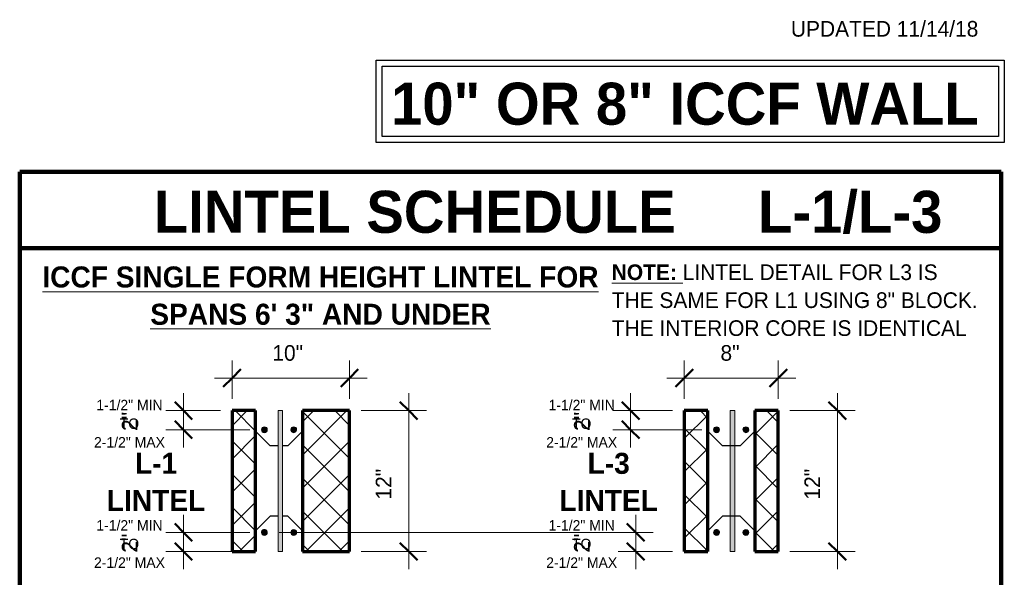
# Model space of a CAD drawing. Header units: inches. Extents: x 0 to 1341, y -35 to 287.
# Tile 10 of 13: x 851 to 934, y 129 to 177. Entities that reach past the tile are written whole.
import ezdxf

# ---------------------------------------------------------------- set-up
doc = ezdxf.new("R2010")
doc.units = ezdxf.units.IN
doc.header["$MEASUREMENT"] = 0
doc.linetypes.add('Hidden 1_16_', pattern=[0.09374999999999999, 0.06249999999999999, -0.03124999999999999])
doc.layers.add('A-ANNO-DIMS', color=1, linetype='Continuous')
for name, color, linetype, lineweight in [('A-ANNO-DIMS-16', 1, 'Continuous', 9), ('A-ANNO-TEXT', 2, 'Continuous', 9), ('A-DETL', 5, 'Hidden 1_16_', 9), ('A-DETL-GENF', 3, 'Continuous', 9), ('A-DETL-HLIN', 3, 'Continuous', 70), ('A-DETL-LLIN', 3, 'Continuous', 9), ('A-DETL-MLIN', 3, 'Continuous', 30)]:
    doc.layers.add(name, color=color, linetype=linetype, lineweight=lineweight)
doc.dimstyles.new('Linear_-_3_32__SBT_INCH_INCREM', dxfattribs={"dimscale": 12, "dimtxt": 0.125, "dimasz": 0.18, "dimexe": 0.125, "dimexo": 0.005208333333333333, "dimgap": 0.08333333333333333, "dimtad": 1, "dimtoh": 1, "dimdec": 0, "dimzin": 1, "dimdsep": 46, "dimlunit": 5, "dimtxsty": 'Standard', "dimtsz": 0.08838834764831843, "dimcen": 0.09, "dimdle": 0.125, "dimazin": 0, "dimtfac": 1, "dimtdec": 0, "dimtmove": 0, "dimatfit": 3, "dimfxl": 0, "dimtvp": 1, "dimtolj": 1, "dimtzin": 0, "dimarcsym": 0})
doc.dimstyles.new('Linear_-_3_32__SBT_INCH_INCREM_TO_1_2_', dxfattribs={"dimscale": 12, "dimtxt": 0.125, "dimasz": 0.18, "dimexe": 0.125, "dimexo": 0.005208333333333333, "dimgap": 0.08333333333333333, "dimtad": 1, "dimtoh": 1, "dimdec": 0, "dimzin": 1, "dimdsep": 46, "dimlunit": 5, "dimtxsty": 'Standard', "dimtsz": 0.08838834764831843, "dimcen": 0.09, "dimdle": 0.125, "dimazin": 0, "dimtfac": 1, "dimtdec": 0, "dimtmove": 0, "dimatfit": 3, "dimfxl": 0, "dimtvp": 1, "dimtolj": 1, "dimtzin": 0, "dimarcsym": 0})
pattern_1 = [(45, (865.1260000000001, 0), (-1.414213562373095, 1.414213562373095), []), (135, (865.1260000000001, 0), (-1.414213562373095, -1.414213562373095), [])]

# ---------------------------------------------------------------- blocks, each defined once
blk = doc.blocks.new('Reinf Bar Secti_3_ _ UNDER2')
at = {"layer": 'A-DETL-GENF'}
for centre, radius, start, end in [((-8.326672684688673e-17, -1.101060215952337e-15), 0.2499999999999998, 4.134721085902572e-13, 180.0000000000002), ((-2.081668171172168e-16, -9.96976807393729e-16), 0.2499999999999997, 180.0000000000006, 4.071109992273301e-13)]:
    blk.add_arc(centre, radius, start, end, dxfattribs=at)
blk = doc.blocks.new('Reinf Bar Secti_3_ _ UNDER3')
at = {"layer": 'A-DETL-GENF'}
for centre, start, end in [((-2.081668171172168e-16, 9.969778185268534e-16), 359.9999999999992, 179.9999999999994), ((-8.326672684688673e-17, 1.101061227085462e-15), 180.0000000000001, 359.9999999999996)]:
    blk.add_arc(centre, 0.2500000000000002, start, end, dxfattribs=at)
blk = doc.blocks.new('Reinf Bar Secti_3_ _ UNDER0')
at = {"layer": 'A-DETL-GENF'}
h = blk.add_hatch(color=256, dxfattribs=at)
edge = h.paths.add_edge_path(flags=0)
edge.add_arc((-2.081668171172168e-16, -9.96976807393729e-16), 0.2499999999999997, 180.0000000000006, 360.0000000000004)
edge.add_arc((-8.326672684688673e-17, -1.101060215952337e-15), 0.2499999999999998, 4.134721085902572e-13, 180.0000000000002)
for centre, radius, start, end in [((-8.326672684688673e-17, -1.101060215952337e-15), 0.2499999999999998, 4.134721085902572e-13, 180.0000000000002), ((-2.081668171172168e-16, -9.96976807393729e-16), 0.2499999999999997, 180.0000000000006, 4.071109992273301e-13)]:
    blk.add_arc(centre, radius, start, end, dxfattribs=at)
blk = doc.blocks.new('Reinf Bar Secti_3_ _ UNDER1')
at = {"layer": 'A-DETL-GENF'}
h = blk.add_hatch(color=256, dxfattribs=at)
edge = h.paths.add_edge_path(flags=0)
edge.add_arc((-8.326672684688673e-17, 1.101061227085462e-15), 0.2500000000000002, 180.0000000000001, 359.9999999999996)
edge.add_arc((-2.081668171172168e-16, 9.969778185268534e-16), 0.2500000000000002, 359.9999999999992, 539.9999999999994)
for centre, start, end in [((-2.081668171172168e-16, 9.969778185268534e-16), 359.9999999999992, 179.9999999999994), ((-8.326672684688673e-17, 1.101061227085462e-15), 180.0000000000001, 359.9999999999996)]:
    blk.add_arc(centre, 0.2500000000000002, start, end, dxfattribs=at)
blk = doc.blocks.new('DIMBLOCK10-LINT_3_ _ UNDER0')
at = {"layer": 'A-ANNO-DIMS-16'}
for p, q in [((883.6361754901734, 144.8556690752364), (883.6361754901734, 129.8556690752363)), ((879.5921190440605, 143.3556690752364), (885.1361754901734, 143.3556690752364)), ((883.6361754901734, 143.3556690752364), (879.5921190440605, 143.3556690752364)), ((879.5921190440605, 131.3556690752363), (885.1361754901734, 131.3556690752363)), ((883.6361754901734, 131.3556690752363), (879.5921190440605, 131.3556690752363))]:
    blk.add_line(p, q, dxfattribs=at)
at = {"layer": 'A-ANNO-DIMS-16', "lineweight": 50}
for p, q in [((883.6361754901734, 143.3556690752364), (882.8861754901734, 144.1056690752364)), ((883.6361754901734, 143.3556690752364), (884.3861754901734, 142.6056690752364)), ((883.6361754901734, 131.3556690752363), (882.8861754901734, 132.1056690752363)), ((883.6361754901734, 131.3556690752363), (884.3861754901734, 130.6056690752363))]:
    blk.add_line(p, q, dxfattribs=at)
at = {"layer": 'A-ANNO-DIMS-16', "color": 0, "insert": (880.8258728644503, 135.7842405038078), "char_height": 1.33411214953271, "width": 3.771428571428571, "attachment_point": 1, "rotation": 90, "line_spacing_factor": 1.070803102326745}
blk.add_mtext('\\fStylus BT|b0|i0|c0|p34|;12"', dxfattribs=at)
blk = doc.blocks.new('DIMBLOCK11-LINT_3_ _ UNDER0')
at = {"layer": 'A-ANNO-DIMS-16'}
for p, q in [((868.5921190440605, 144.3556690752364), (868.5921190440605, 147.6296732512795)), ((878.5921190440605, 144.3556690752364), (878.5921190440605, 147.6296732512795)), ((867.0921190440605, 146.1296732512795), (880.0921190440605, 146.1296732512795)), ((868.5921190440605, 146.1296732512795), (868.5921190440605, 144.3556690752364)), ((878.5921190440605, 146.1296732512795), (878.5921190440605, 144.3556690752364))]:
    blk.add_line(p, q, dxfattribs=at)
at = {"layer": 'A-ANNO-DIMS-16', "lineweight": 50}
for p, q in [((868.5921190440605, 146.1296732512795), (869.3421190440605, 146.8796732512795)), ((878.5921190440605, 146.1296732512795), (879.3421190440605, 146.8796732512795)), ((868.5921190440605, 146.1296732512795), (867.8421190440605, 145.3796732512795)), ((878.5921190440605, 146.1296732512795), (877.8421190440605, 145.3796732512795))]:
    blk.add_line(p, q, dxfattribs=at)
at = {"layer": 'A-ANNO-DIMS-16', "color": 0, "insert": (872.0206904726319, 148.9399758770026), "char_height": 1.33411214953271, "width": 3.771428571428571, "attachment_point": 1, "line_spacing_factor": 1.070803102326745}
blk.add_mtext('\\fStylus BT|b0|i0|c0|p34|;10"', dxfattribs=at)
blk = doc.blocks.new('DIMBLOCK12-LINT_3_ _ UNDER0')
at = {"layer": 'A-ANNO-DIMS-16'}
for p, q in [((920.1492111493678, 144.8556690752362), (920.1492111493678, 129.8556690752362)), ((916.1051547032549, 143.3556690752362), (921.6492111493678, 143.3556690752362)), ((920.1492111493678, 143.3556690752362), (916.1051547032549, 143.3556690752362)), ((916.1051547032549, 131.3556690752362), (921.6492111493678, 131.3556690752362)), ((920.1492111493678, 131.3556690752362), (916.1051547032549, 131.3556690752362))]:
    blk.add_line(p, q, dxfattribs=at)
at = {"layer": 'A-ANNO-DIMS-16', "lineweight": 50}
for p, q in [((920.1492111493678, 143.3556690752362), (919.3992111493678, 144.1056690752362)), ((920.1492111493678, 143.3556690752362), (920.8992111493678, 142.6056690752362)), ((920.1492111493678, 131.3556690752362), (919.3992111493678, 132.1056690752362)), ((920.1492111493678, 131.3556690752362), (920.8992111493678, 130.6056690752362))]:
    blk.add_line(p, q, dxfattribs=at)
at = {"layer": 'A-ANNO-DIMS-16', "color": 0, "insert": (917.3389085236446, 135.7842405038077), "char_height": 1.33411214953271, "width": 3.771428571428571, "attachment_point": 1, "rotation": 90, "line_spacing_factor": 1.070803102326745}
blk.add_mtext('\\fStylus BT|b0|i0|c0|p34|;12"', dxfattribs=at)
blk = doc.blocks.new('DIMBLOCK13-LINT_3_ _ UNDER0')
at = {"layer": 'A-ANNO-DIMS-16'}
for p, q in [((907.1051547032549, 144.3556690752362), (907.1051547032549, 147.6296732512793)), ((915.1051547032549, 144.3556690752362), (915.1051547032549, 147.6296732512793)), ((905.6051547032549, 146.1296732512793), (916.6051547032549, 146.1296732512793)), ((907.1051547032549, 146.1296732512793), (907.1051547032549, 144.3556690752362)), ((915.1051547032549, 146.1296732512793), (915.1051547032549, 144.3556690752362))]:
    blk.add_line(p, q, dxfattribs=at)
at = {"layer": 'A-ANNO-DIMS-16', "lineweight": 50}
for p, q in [((907.1051547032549, 146.1296732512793), (907.8551547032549, 146.8796732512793)), ((915.1051547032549, 146.1296732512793), (915.8551547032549, 146.8796732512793)), ((907.1051547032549, 146.1296732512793), (906.3551547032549, 145.3796732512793)), ((915.1051547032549, 146.1296732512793), (914.3551547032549, 145.3796732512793))]:
    blk.add_line(p, q, dxfattribs=at)
at = {"layer": 'A-ANNO-DIMS-16', "color": 0, "insert": (910.1884880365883, 148.9399758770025), "char_height": 1.33411214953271, "width": 2.2, "attachment_point": 1, "line_spacing_factor": 1.070803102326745}
blk.add_mtext('\\fStylus BT|b0|i0|c0|p34|;8"', dxfattribs=at)
blk = doc.blocks.new('DIMBLOCK14-LINT_3_ _ UNDER0')
at = {"layer": 'A-ANNO-DIMS-16'}
for p, q in [((864.4535135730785, 140.230669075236), (864.4535135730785, 144.8556690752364)), ((867.5921190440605, 143.3556690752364), (862.9535135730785, 143.3556690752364)), ((864.4535135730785, 143.3556690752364), (867.5921190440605, 143.3556690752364)), ((870.0921190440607, 141.730669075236), (862.9535135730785, 141.730669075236)), ((864.4535135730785, 141.730669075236), (870.0921190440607, 141.730669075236))]:
    blk.add_line(p, q, dxfattribs=at)
at = {"layer": 'A-ANNO-DIMS-16', "lineweight": 50}
for p, q in [((864.4535135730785, 143.3556690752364), (863.7035135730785, 144.1056690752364)), ((864.4535135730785, 143.3556690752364), (865.2035135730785, 142.6056690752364)), ((864.4535135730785, 141.730669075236), (863.7035135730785, 142.480669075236)), ((864.4535135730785, 141.730669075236), (865.2035135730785, 140.980669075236))]:
    blk.add_line(p, q, dxfattribs=at)
at = {"layer": 'A-ANNO-DIMS-16', "color": 0, "insert": (859.2011689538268, 141.6265024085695), "char_height": 1.33411214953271, "width": 2.2, "attachment_point": 1, "rotation": 90, "line_spacing_factor": 1.070803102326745}
blk.add_mtext('\\fStylus BT|b0|i0|c0|p34|;2"', dxfattribs=at)
blk = doc.blocks.new('DIMBLOCK15-LINT_3_ _ UNDER0')
at = {"layer": 'A-ANNO-DIMS-16'}
for p, q in [((902.5319901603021, 144.8556690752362), (902.5319901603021, 140.2306690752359)), ((906.1051547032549, 143.3556690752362), (901.0319901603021, 143.3556690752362)), ((902.5319901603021, 143.3556690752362), (906.1051547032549, 143.3556690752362)), ((908.6051547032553, 141.7306690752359), (901.0319901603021, 141.7306690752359)), ((902.5319901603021, 141.7306690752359), (908.6051547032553, 141.7306690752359))]:
    blk.add_line(p, q, dxfattribs=at)
at = {"layer": 'A-ANNO-DIMS-16', "lineweight": 50}
for p, q in [((902.5319901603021, 143.3556690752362), (901.7819901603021, 144.1056690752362)), ((902.5319901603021, 143.3556690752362), (903.2819901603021, 142.6056690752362)), ((902.5319901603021, 141.7306690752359), (901.7819901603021, 142.4806690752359)), ((902.5319901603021, 141.7306690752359), (903.2819901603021, 140.9806690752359))]:
    blk.add_line(p, q, dxfattribs=at)
at = {"layer": 'A-ANNO-DIMS-16', "color": 0, "insert": (897.7142046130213, 141.6265024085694), "char_height": 1.33411214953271, "width": 2.2, "attachment_point": 1, "rotation": 90, "line_spacing_factor": 1.070803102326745}
blk.add_mtext('\\fStylus BT|b0|i0|c0|p34|;2"', dxfattribs=at)
blk = doc.blocks.new('DIMBLOCK16-LINT_3_ _ UNDER0')
at = {"layer": 'A-ANNO-DIMS-16'}
for p, q in [((864.4535135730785, 129.8556690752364), (864.4535135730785, 134.4806690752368)), ((870.0921190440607, 132.9806690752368), (862.9535135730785, 132.9806690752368)), ((864.4535135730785, 132.9806690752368), (870.0921190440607, 132.9806690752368)), ((869.5921190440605, 131.3556690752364), (862.9535135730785, 131.3556690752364)), ((864.4535135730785, 131.3556690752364), (869.5921190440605, 131.3556690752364))]:
    blk.add_line(p, q, dxfattribs=at)
at = {"layer": 'A-ANNO-DIMS-16', "lineweight": 50}
for p, q in [((864.4535135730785, 132.9806690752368), (863.7035135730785, 133.7306690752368)), ((864.4535135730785, 132.9806690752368), (865.2035135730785, 132.2306690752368)), ((864.4535135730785, 131.3556690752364), (863.7035135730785, 132.1056690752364)), ((864.4535135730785, 131.3556690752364), (865.2035135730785, 130.6056690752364))]:
    blk.add_line(p, q, dxfattribs=at)
at = {"layer": 'A-ANNO-DIMS-16', "color": 0, "insert": (859.2011689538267, 131.25150240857), "char_height": 1.33411214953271, "width": 2.2, "attachment_point": 1, "rotation": 90, "line_spacing_factor": 1.070803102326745}
blk.add_mtext('\\fStylus BT|b0|i0|c0|p34|;2"', dxfattribs=at)
blk = doc.blocks.new('DIMBLOCK17-LINT_3_ _ UNDER0')
at = {"layer": 'A-ANNO-DIMS-16'}
for p, q in [((902.9665492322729, 129.8556690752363), (902.9665492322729, 134.4806690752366)), ((872.5921190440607, 132.9806690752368), (904.4665492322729, 132.9806690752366)), ((902.9665492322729, 132.9806690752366), (872.5921190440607, 132.9806690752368)), ((906.1051547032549, 131.3556690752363), (901.4665492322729, 131.3556690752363)), ((902.9665492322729, 131.3556690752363), (906.1051547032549, 131.3556690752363))]:
    blk.add_line(p, q, dxfattribs=at)
at = {"layer": 'A-ANNO-DIMS-16', "lineweight": 50}
for p, q in [((902.9665492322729, 132.9806690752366), (902.2165492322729, 133.7306690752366)), ((902.9665492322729, 132.9806690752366), (903.7165492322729, 132.2306690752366)), ((902.9665492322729, 131.3556690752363), (902.2165492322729, 132.1056690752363)), ((902.9665492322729, 131.3556690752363), (903.7165492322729, 130.6056690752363))]:
    blk.add_line(p, q, dxfattribs=at)
at = {"layer": 'A-ANNO-DIMS-16', "color": 0, "insert": (897.7142046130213, 131.2515024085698), "char_height": 1.33411214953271, "width": 2.2, "attachment_point": 1, "rotation": 90, "line_spacing_factor": 1.070803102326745}
blk.add_mtext('\\fStylus BT|b0|i0|c0|p34|;2"', dxfattribs=at)

msp = doc.modelspace()

# ---------------------------------------------------------------- hatches: boundary and pattern name
at = {"layer": 'A-DETL-GENF'}
h = msp.add_hatch(dxfattribs=at)
h.set_pattern_fill('FP7_23', style=0, pattern_type=2)
h.set_pattern_definition(pattern_1)
h.paths.add_polyline_path([(868.5921190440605, 143.3556690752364), (868.5921190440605, 131.3556690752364), (870.5921190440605, 131.3556690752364), (870.5921190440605, 143.3556690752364)], flags=0)
for points in [[(872.8835695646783, 143.3556690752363), (872.5085695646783, 143.3556690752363), (872.5085695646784, 131.3556690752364), (872.8835695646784, 131.3556690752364)], [(911.3966052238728, 143.3556690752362), (911.0216052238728, 143.3556690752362), (911.0216052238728, 131.3556690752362), (911.3966052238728, 131.3556690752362)]]:
    msp.add_hatch(color=7, dxfattribs=at).paths.add_polyline_path(points, flags=0)
h = msp.add_hatch(dxfattribs=at)
h.set_pattern_fill('FP7_23', style=0, pattern_type=2)
h.set_pattern_definition(pattern_1)
h.paths.add_polyline_path([(878.5921190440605, 143.3556690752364), (874.5921190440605, 143.3556690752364), (874.5921190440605, 131.3556690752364), (878.5921190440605, 131.3556690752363)], flags=0)
h = msp.add_hatch(dxfattribs=at)
h.set_pattern_fill('FP7_23', style=0, pattern_type=2)
h.set_pattern_definition(pattern_1)
h.paths.add_polyline_path([(907.1051547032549, 143.3556690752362), (907.1051547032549, 131.3556690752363), (909.1051547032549, 131.3556690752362), (909.1051547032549, 143.3556690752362)], flags=0)
h = msp.add_hatch(dxfattribs=at)
h.set_pattern_fill('FP7_23', style=0, pattern_type=2)
h.set_pattern_definition(pattern_1)
h.paths.add_polyline_path([(915.1051547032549, 143.3556690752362), (913.1051547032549, 143.3556690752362), (913.1051547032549, 131.3556690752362), (915.1051547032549, 131.3556690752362)], flags=0)

# ---------------------------------------------------------------- linework, layer by layer
at = {"layer": 'A-DETL', "linetype": 'Continuous', "lineweight": 30}
for p, q in [((880.8616664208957, 173.2096198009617), (934.3616664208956, 173.2096198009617)), ((880.8616664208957, 166.2096198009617), (880.8616664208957, 173.2096198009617)), ((934.3616664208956, 173.2096198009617), (934.3616664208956, 166.2096198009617)), ((881.3616664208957, 172.7096198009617), (933.8616664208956, 172.7096198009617)), ((881.3616664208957, 166.7096198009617), (881.3616664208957, 172.7096198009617)), ((933.8616664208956, 172.7096198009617), (933.8616664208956, 166.7096198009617)), ((934.3616664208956, 166.2096198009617), (880.8616664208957, 166.2096198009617)), ((933.8616664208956, 166.7096198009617), (881.3616664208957, 166.7096198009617))]:
    msp.add_line(p, q, dxfattribs=at)
at = {"layer": 'A-DETL', "linetype": 'Continuous', "lineweight": 90}
for p, q in [((850.5026110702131, 163.708429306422), (934.0921190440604, 163.708429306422)), ((850.5026110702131, 82.67477385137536), (850.5026110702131, 163.708429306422)), ((934.0921190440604, 163.708429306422), (934.0921190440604, 82.67477385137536)), ((850.5026110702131, 157.208429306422), (934.0921190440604, 157.2084293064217))]:
    msp.add_line(p, q, dxfattribs=at)
at = {"layer": 'A-DETL-HLIN'}
for p, q in [((868.5921190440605, 143.3556690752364), (868.5921190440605, 131.3556690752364)), ((870.5921190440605, 143.3556690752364), (868.5921190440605, 143.3556690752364)), ((868.5921190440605, 143.3556690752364), (868.5921190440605, 131.3556690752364)), ((870.5921190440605, 143.3556690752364), (868.5921190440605, 143.3556690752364)), ((870.5921190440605, 131.3556690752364), (870.5921190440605, 143.3556690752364)), ((870.5921190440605, 131.3556690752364), (870.5921190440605, 143.3556690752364)), ((878.5921190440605, 143.3556690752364), (874.5921190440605, 143.3556690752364)), ((874.5921190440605, 143.3556690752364), (874.5921190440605, 131.3556690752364)), ((878.5921190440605, 143.3556690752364), (874.5921190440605, 143.3556690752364)), ((874.5921190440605, 143.3556690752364), (874.5921190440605, 131.3556690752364)), ((878.5921190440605, 131.3556690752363), (878.5921190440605, 143.3556690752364)), ((878.5921190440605, 131.3556690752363), (878.5921190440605, 143.3556690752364)), ((907.1051547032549, 143.3556690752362), (907.1051547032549, 131.3556690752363)), ((909.1051547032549, 143.3556690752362), (907.1051547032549, 143.3556690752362)), ((907.1051547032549, 143.3556690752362), (907.1051547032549, 131.3556690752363)), ((909.1051547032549, 143.3556690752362), (907.1051547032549, 143.3556690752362)), ((909.1051547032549, 131.3556690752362), (909.1051547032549, 143.3556690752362)), ((909.1051547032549, 131.3556690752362), (909.1051547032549, 143.3556690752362)), ((915.1051547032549, 143.3556690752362), (913.1051547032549, 143.3556690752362)), ((913.1051547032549, 143.3556690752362), (913.1051547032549, 131.3556690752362)), ((915.1051547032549, 143.3556690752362), (913.1051547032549, 143.3556690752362)), ((913.1051547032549, 143.3556690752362), (913.1051547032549, 131.3556690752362)), ((915.1051547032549, 131.3556690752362), (915.1051547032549, 143.3556690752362)), ((915.1051547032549, 131.3556690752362), (915.1051547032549, 143.3556690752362)), ((868.5921190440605, 131.3556690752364), (870.5921190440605, 131.3556690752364)), ((868.5921190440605, 131.3556690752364), (870.5921190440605, 131.3556690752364)), ((874.5921190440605, 131.3556690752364), (878.5921190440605, 131.3556690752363)), ((874.5921190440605, 131.3556690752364), (878.5921190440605, 131.3556690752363)), ((907.1051547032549, 131.3556690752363), (909.1051547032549, 131.3556690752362)), ((907.1051547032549, 131.3556690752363), (909.1051547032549, 131.3556690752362)), ((913.1051547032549, 131.3556690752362), (915.1051547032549, 131.3556690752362)), ((913.1051547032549, 131.3556690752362), (915.1051547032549, 131.3556690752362))]:
    msp.add_line(p, q, dxfattribs=at)
at = {"layer": 'A-DETL-LLIN'}
for p, q in [((872.8835695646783, 143.3556690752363), (872.5085695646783, 143.3556690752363)), ((872.5085695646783, 143.3556690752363), (872.5085695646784, 131.3556690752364)), ((872.8835695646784, 131.3556690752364), (872.8835695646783, 143.3556690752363)), ((911.3966052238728, 143.3556690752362), (911.0216052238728, 143.3556690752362)), ((911.0216052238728, 143.3556690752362), (911.0216052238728, 131.3556690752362)), ((911.3966052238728, 131.3556690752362), (911.3966052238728, 143.3556690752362)), ((872.5085695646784, 131.3556690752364), (872.8835695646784, 131.3556690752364)), ((911.0216052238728, 131.3556690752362), (911.3966052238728, 131.3556690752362))]:
    msp.add_line(p, q, dxfattribs=at)
at = {"layer": 'A-DETL-MLIN'}
for p, q in [((870.5921190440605, 141.6056690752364), (870.5921190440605, 143.3556690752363)), ((874.5921190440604, 141.6056690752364), (874.5921190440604, 143.3556690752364)), ((909.1051547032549, 141.6056690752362), (909.1051547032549, 143.3556690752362)), ((913.1051547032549, 141.6056690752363), (913.1051547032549, 143.3556690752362)), ((870.5921190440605, 141.6056690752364), (871.8421190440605, 140.3556690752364)), ((874.5921190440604, 141.6056690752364), (873.3421190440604, 140.3556690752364)), ((909.1051547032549, 141.6056690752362), (910.3551547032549, 140.3556690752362)), ((913.1051547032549, 141.6056690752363), (911.8551547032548, 140.3556690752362)), ((872.5085695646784, 140.3556690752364), (871.8421190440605, 140.3556690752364)), ((873.3421190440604, 140.3556690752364), (872.8835695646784, 140.3556690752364)), ((911.8551547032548, 140.3556690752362), (910.3551547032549, 140.3556690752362)), ((870.5921190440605, 133.1056690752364), (871.8421190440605, 134.3556690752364)), ((872.5085695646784, 134.3556690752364), (871.8421190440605, 134.3556690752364)), ((873.3421190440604, 134.3556690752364), (872.8835695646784, 134.3556690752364)), ((874.5921190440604, 133.1056690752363), (873.3421190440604, 134.3556690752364)), ((909.1051547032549, 133.1056690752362), (910.3551547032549, 134.3556690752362)), ((911.8551547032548, 134.3556690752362), (910.3551547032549, 134.3556690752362)), ((913.1051547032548, 133.1056690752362), (911.8551547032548, 134.3556690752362)), ((870.5921190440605, 133.1056690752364), (870.5921190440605, 131.3556690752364)), ((874.5921190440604, 133.1056690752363), (874.5921190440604, 131.3556690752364)), ((909.1051547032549, 133.1056690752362), (909.1051547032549, 131.3556690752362)), ((913.1051547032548, 133.1056690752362), (913.1051547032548, 131.3556690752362))]:
    msp.add_line(p, q, dxfattribs=at)

# ---------------------------------------------------------------- block references
at = {"layer": 'A-DETL-GENF'}
for name, p in [('Reinf Bar Secti_3_ _ UNDER0', (871.3421190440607, 141.730669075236)), ('Reinf Bar Secti_3_ _ UNDER2', (871.3421190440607, 141.730669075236)), ('Reinf Bar Secti_3_ _ UNDER0', (909.8551547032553, 141.7306690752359)), ('Reinf Bar Secti_3_ _ UNDER1', (871.3421190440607, 132.9806690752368)), ('Reinf Bar Secti_3_ _ UNDER1', (909.8551547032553, 132.9806690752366))]:
    msp.add_blockref(name, p, dxfattribs=at)
at = {"layer": 'A-DETL-GENF', "rotation": 180}
for name, p in [('Reinf Bar Secti_3_ _ UNDER1', (873.8421190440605, 141.730669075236)), ('Reinf Bar Secti_3_ _ UNDER3', (873.8421190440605, 141.730669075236)), ('Reinf Bar Secti_3_ _ UNDER1', (912.355154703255, 141.7306690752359)), ('Reinf Bar Secti_3_ _ UNDER0', (873.8421190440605, 132.9806690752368)), ('Reinf Bar Secti_3_ _ UNDER0', (912.3551547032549, 132.9806690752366))]:
    msp.add_blockref(name, p, dxfattribs=at)

# ---------------------------------------------------------------- texts
at = {"layer": 'A-ANNO-TEXT', "color": 7}
for s, insert, char_height, width, attachment_point, line_spacing_factor in [('\\fStylus BT|b0|i0|c0|p34|;UPDATED 11/14/18', (916.1848752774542, 176.5514031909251), 1.33411214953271, 20.97, 1, 1.070803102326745), ('\\fStylus BT|b1|i0|c0|p34|;10" OR 8" ICCF WALL', (882.1286429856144, 171.2964973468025), 3.582554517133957, 60.86399999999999, 1, 1.063354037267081), ('\\fStylus BT|b1|i0|c0|p34|;LINTEL SCHEDULE', (861.9282996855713, 162.0873141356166), 3.582554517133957, 50.20799999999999, 1, 1.063354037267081), ('\\fStylus BT|b1|i0|c0|p34|;L-1/L-3', (913.3835860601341, 162.0873141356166), 3.582554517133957, 20.11199999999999, 1, 1.063354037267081), ('\\fStylus BT|b1|i0|c0|p34|;\\LICCF SINGLE FORM HEIGHT LINTEL FOR\\l\\P\\LSPANS 6\' 3" AND UNDER', (876.1198599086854, 155.6398112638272), 1.791277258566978, 55.79999999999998, 2, 1.063354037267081), ('\\fStylus BT|b1|i0|c0|p34|;\\LNOTE:\\fStylus BT|b0|i0|c0|p34|;\\l LINTEL DETAIL FOR L3 IS\\PTHE SAME FOR L1 USING 8" BLOCK.\\PTHE INTERIOR CORE IS IDENTICAL', (900.9252969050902, 155.8175667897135), 1.33411214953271, 38.66399999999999, 1, 1.070803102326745), ('\\fStylus BT|b0|i0|c0|p34|;1-1/2" MIN\\PTO\\P2-1/2" MAX', (859.8533664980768, 144.2779568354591), 0.8894080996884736, 8.027999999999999, 2, 1.070803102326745), ('\\fStylus BT|b0|i0|c0|p34|;1-1/2" MIN\\PTO\\P2-1/2" MAX', (898.3664021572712, 144.277956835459), 0.8894080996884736, 8.027999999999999, 2, 1.070803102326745), ('\\fStylus BT|b1|i0|c0|p34|;L-1\\PLINTEL', (862.1170230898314, 139.7652909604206), 1.791277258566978, 8.879999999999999, 2, 1.063354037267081), ('\\fStylus BT|b1|i0|c0|p34|;L-3\\PLINTEL', (900.6651375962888, 139.7652909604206), 1.791277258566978, 8.879999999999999, 2, 1.063354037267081), ('\\fStylus BT|b0|i0|c0|p34|;1-1/2" MIN\\PTO\\P2-1/2" MAX', (859.8533664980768, 134.0279568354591), 0.8894080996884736, 8.027999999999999, 2, 1.070803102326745), ('\\fStylus BT|b0|i0|c0|p34|;1-1/2" MIN\\PTO\\P2-1/2" MAX', (898.3664021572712, 134.027956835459), 0.8894080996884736, 8.027999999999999, 2, 1.070803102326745)]:
    msp.add_mtext(s, dxfattribs=dict(at, insert=insert, char_height=char_height, width=width, attachment_point=attachment_point, line_spacing_factor=line_spacing_factor))

# ---------------------------------------------------------------- dimensions: what is measured, and where the dimension line sits
at = {"layer": 'A-ANNO-DIMS', "lineweight": 9}
for base, p1, p2, dimstyle, picture, middle in [((864.4535135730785, 143.3556690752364), (871.0921190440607, 141.730669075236), (868.5921190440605, 143.3556690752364), 'Linear_-_3_32__SBT_INCH_INCREM', 'DIMBLOCK14-LINT_3_ _ UNDER0', (865.9535135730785, 149.3483097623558)), ((883.6361754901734, 131.3556690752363), (878.5921190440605, 143.3556690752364), (878.5921190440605, 131.3556690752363), 'Linear_-_3_32__SBT_INCH_INCREM_TO_1_2_', 'DIMBLOCK10-LINT_3_ _ UNDER0', (881.8861754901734, 137.3556690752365)), ((902.5319901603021, 141.7306690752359), (907.1051547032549, 143.3556690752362), (909.6051547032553, 141.7306690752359), 'Linear_-_3_32__SBT_INCH_INCREM', 'DIMBLOCK15-LINT_3_ _ UNDER0', (901.0319901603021, 139.2380283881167)), ((920.1492111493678, 131.3556690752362), (915.1051547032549, 143.3556690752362), (915.1051547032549, 131.3556690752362), 'Linear_-_3_32__SBT_INCH_INCREM_TO_1_2_', 'DIMBLOCK12-LINT_3_ _ UNDER0', (918.3992111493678, 137.3556690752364)), ((864.4535135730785, 132.9806690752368), (870.5921190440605, 131.3556690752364), (871.0921190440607, 132.9806690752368), 'Linear_-_3_32__SBT_INCH_INCREM', 'DIMBLOCK16-LINT_3_ _ UNDER0', (865.9535135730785, 138.9733097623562)), ((902.9665492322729, 132.9806690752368), (907.1051547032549, 131.3556690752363), (871.5921190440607, 132.9806690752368), 'Linear_-_3_32__SBT_INCH_INCREM', 'DIMBLOCK17-LINT_3_ _ UNDER0', (904.4665492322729, 138.9733097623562))]:
    dim = msp.add_linear_dim(base=base, p1=p1, p2=p2, angle=89.99999999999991, dimstyle=dimstyle, dxfattribs=at)
    dim.commit()
    dim.dimension.update_dxf_attribs({"geometry": picture, "text_midpoint": middle})
for base, p1, p2, picture, middle in [((878.5921190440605, 146.1296732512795), (868.5921190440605, 143.3556690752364), (878.5921190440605, 143.3556690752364), 'DIMBLOCK11-LINT_3_ _ UNDER0', (873.5921190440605, 147.8796732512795)), ((915.1051547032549, 146.1296732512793), (907.1051547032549, 143.3556690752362), (915.1051547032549, 143.3556690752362), 'DIMBLOCK13-LINT_3_ _ UNDER0', (911.1051547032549, 147.8796732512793))]:
    dim = msp.add_linear_dim(base=base, p1=p1, p2=p2, dimstyle='Linear_-_3_32__SBT_INCH_INCREM_TO_1_2_', dxfattribs=at)
    dim.commit()
    dim.dimension.update_dxf_attribs({"geometry": picture, "text_midpoint": middle})

doc.saveas('drawing.dxf')
